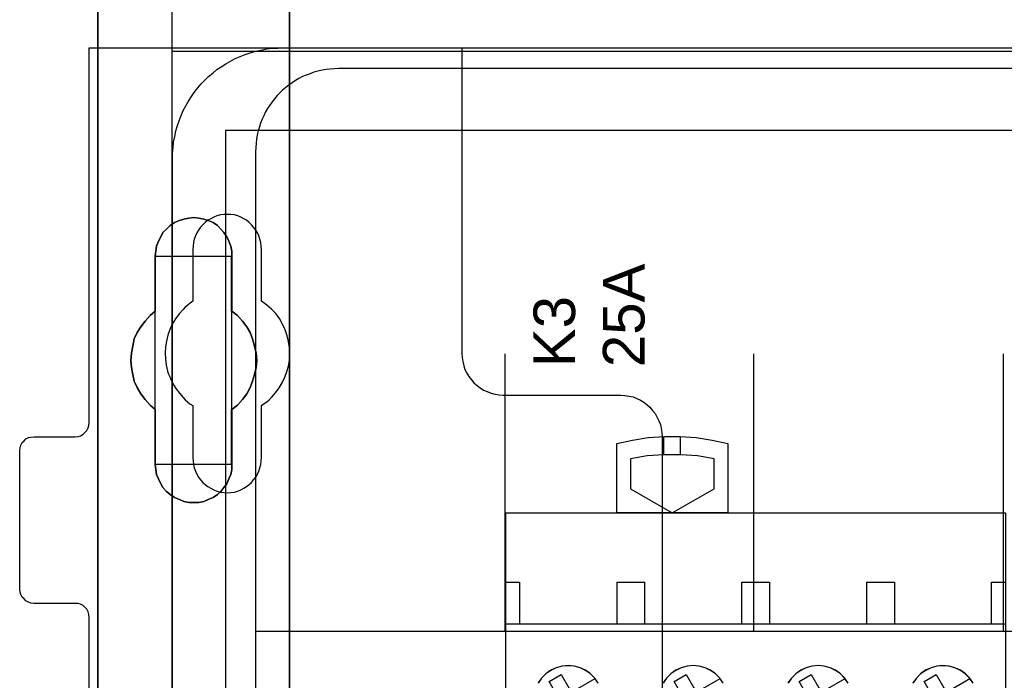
# Model space of a CAD drawing. Extents: x -558982 to 5119495, y -5290134 to 97908.
# Tile 49 of 256: x -474752 to -474043, y -24299 to -23824. Entities that reach past the tile are written whole.
import ezdxf

# ---------------------------------------------------------------- set-up
doc = ezdxf.new("R2010")
doc.units = 0
doc.header["$MEASUREMENT"] = 0
doc.layers.get('0').update_dxf_attribs({"color": 252})
for name, color, linetype in [('30', 7, 'Continuous'), ('45', 8, 'Continuous'), ('5', 7, 'Continuous'), ('50', 7, 'Continuous')]:
    doc.layers.add(name, color=color, linetype=linetype)
doc.styles.get("Standard").update_dxf_attribs({"font": 'arial.ttf', "bigfont": 'BIGFONT.SHX'})

# ---------------------------------------------------------------- blocks, each defined once
blk = doc.blocks.new('*U1072')
at = {"layer": '5', "color": 7}
for points in [[(512.441967, -420.09206), (512.441967, -743.189759)], [(498.624489, -498.747264), (498.624489, -420.09206)], [(512.442723, -743.189733), (512.442723, -420.09035), (512.391166, -418.960093), (512.288053, -418.035337), (512.184939, -417.624335), (512.081826, -417.367458), (511.978713, -417.161957), (511.875599, -417.110582), (510.328897, -416.853705), (510.328897, -416.853705), (500.687789, -416.853705), (499.192644, -417.110582), (499.089531, -417.161957), (498.986417, -417.367458), (498.883304, -417.624335), (498.780191, -418.035337), (498.62552, -418.960093), (498.62552, -420.09035), (498.62552, -498.745964), (498.62552, -523.251991), (498.62552, -648.761896)]]:
    blk.add_lwpolyline(points, dxfattribs=at)
for points in [[(498.62552, -420.092375), (498.62552, -498.747316), (498.62552, -420.092375)], [(512.440072, -743.18882), (512.440072, -420.092375), (512.440072, -743.18882)], [(504.141605, -448.090654), (504.502628, -447.936505), (504.812076, -447.833739), (505.173099, -447.782356), (505.534122, -447.730973), (505.895145, -447.782356), (506.256168, -447.833739), (506.565616, -447.936505), (506.926639, -448.090654), (507.236087, -448.296187), (507.493961, -448.553103), (507.70026, -448.810018), (507.906558, -449.118317), (508.061283, -449.426616), (508.216007, -449.786298), (508.267581, -450.14598), (508.267581, -450.505662), (508.267581, -454.462163), (508.680179, -454.770462), (509.041202, -455.181527), (509.35065, -455.592592), (509.608524, -456.003657), (509.763248, -456.466105), (509.917972, -456.979937), (510.021122, -457.493768), (510.072696, -458.007599), (510.021122, -458.521431), (509.917972, -459.035262), (509.763248, -459.49771), (509.608524, -459.960158), (509.35065, -460.422606), (509.041202, -460.833672), (508.680179, -461.244737), (508.267581, -461.553035), (508.267581, -465.509537), (508.267581, -465.869219), (508.216007, -466.2289), (508.061283, -466.537199), (507.906558, -466.896881), (507.70026, -467.153797), (507.493961, -467.462096), (507.236087, -467.667628), (506.926639, -467.873161), (506.565616, -468.02731), (506.256168, -468.18146), (505.895145, -468.232843), (505.534122, -468.232843), (505.173099, -468.232843), (504.812076, -468.18146), (504.502628, -468.02731), (504.141605, -467.873161), (503.832156, -467.667628), (503.574283, -467.462096), (503.316409, -467.153797), (503.161685, -466.896881), (503.006961, -466.537199), (502.852237, -466.2289), (502.800662, -465.869219), (502.749087, -465.509537), (502.749087, -461.553035), (502.388064, -461.244737), (502.027041, -460.833672), (501.717593, -460.422606), (501.459719, -459.960158), (501.253421, -459.49771), (501.150271, -459.035262), (501.047122, -458.521431), (500.995547, -458.007599), (501.047122, -457.493768), (501.150271, -456.979937), (501.253421, -456.466105), (501.459719, -456.003657), (501.717593, -455.592592), (502.027041, -455.181527), (502.388064, -454.770462), (502.749087, -454.462163), (502.749087, -450.505662), (502.800662, -450.14598), (502.852237, -449.786298), (503.006961, -449.426616), (503.161685, -449.118317), (503.316409, -448.810018), (503.574283, -448.553103), (503.832156, -448.296187), (504.141605, -448.090654)], [(506.926639, -448.090654), (506.565616, -447.936505), (506.256168, -447.833739), (505.895145, -447.782356), (505.534122, -447.730973), (505.173099, -447.782356), (504.812076, -447.833739), (504.502628, -447.936505), (504.141605, -448.090654), (503.832156, -448.296187), (503.574283, -448.553103), (503.316409, -448.810018), (503.161685, -449.118317), (503.006961, -449.426616), (502.852237, -449.786298), (502.800662, -450.14598), (502.749087, -450.505662), (502.749087, -454.462163), (502.388064, -454.770462), (502.027041, -455.181527), (501.717593, -455.592592), (501.459719, -456.003657), (501.253421, -456.466105), (501.150271, -456.979937), (501.047122, -457.493768), (500.995547, -458.007599), (501.047122, -458.521431), (501.150271, -459.035262), (501.253421, -459.49771), (501.459719, -459.960158), (501.717593, -460.422606), (502.027041, -460.833672), (502.388064, -461.244737), (502.749087, -461.553035), (502.749087, -465.509537), (502.800662, -465.869219), (502.852237, -466.2289), (503.006961, -466.537199), (503.161685, -466.896881), (503.316409, -467.153797), (503.574283, -467.462096), (503.832156, -467.667628), (504.141605, -467.873161), (504.502628, -468.02731), (504.812076, -468.18146), (505.173099, -468.232843), (505.534122, -468.232843), (505.895145, -468.232843), (506.256168, -468.18146), (506.565616, -468.02731), (506.926639, -467.873161), (507.236087, -467.667628), (507.493961, -467.462096), (507.70026, -467.153797), (507.906558, -466.896881), (508.061283, -466.537199), (508.216007, -466.2289), (508.267581, -465.869219), (508.267581, -465.509537), (508.267581, -461.553035), (508.680179, -461.244737), (509.041202, -460.833672), (509.35065, -460.422606), (509.608524, -459.960158), (509.763248, -459.49771), (509.917972, -459.035262), (510.021122, -458.521431), (510.072696, -458.007599), (510.021122, -457.493768), (509.917972, -456.979937), (509.763248, -456.466105), (509.608524, -456.003657), (509.35065, -455.592592), (509.041202, -455.181527), (508.680179, -454.770462), (508.267581, -454.462163), (508.267581, -450.505662), (508.267581, -450.14598), (508.216007, -449.786298), (508.061283, -449.426616), (507.906558, -449.118317), (507.70026, -448.810018), (507.493961, -448.553103), (507.236087, -448.296187), (506.926639, -448.090654)], [(506.926639, -448.090654), (506.565616, -447.936505), (506.256168, -447.833739), (505.895145, -447.782356), (505.534122, -447.730973), (505.173099, -447.782356), (504.812076, -447.833739), (504.502628, -447.936505), (504.141605, -448.090654), (503.832156, -448.296187), (503.574283, -448.553103), (503.316409, -448.810018), (503.161685, -449.118317), (503.006961, -449.426616), (502.852237, -449.786298), (502.800662, -450.14598), (502.749087, -450.505662), (502.749087, -454.462163), (502.388064, -454.770462), (502.027041, -455.181527), (501.717593, -455.592592), (501.459719, -456.003657), (501.253421, -456.466105), (501.150271, -456.979937), (501.047122, -457.493768), (500.995547, -458.007599), (501.047122, -458.521431), (501.150271, -459.035262), (501.253421, -459.49771), (501.459719, -459.960158), (501.717593, -460.422606), (502.027041, -460.833672), (502.388064, -461.244737), (502.749087, -461.553035), (502.749087, -465.509537), (502.800662, -465.869219), (502.852237, -466.2289), (503.006961, -466.537199), (503.161685, -466.896881), (503.316409, -467.153797), (503.574283, -467.462096), (503.832156, -467.667628), (504.141605, -467.873161), (504.502628, -468.02731), (504.812076, -468.18146), (505.173099, -468.232843), (505.534122, -468.232843), (505.895145, -468.232843), (506.256168, -468.18146), (506.565616, -468.02731), (506.926639, -467.873161), (507.236087, -467.667628), (507.493961, -467.462096), (507.70026, -467.153797), (507.906558, -466.896881), (508.061283, -466.537199), (508.216007, -466.2289), (508.267581, -465.869219), (508.267581, -465.509537), (508.267581, -461.553035), (508.680179, -461.244737), (509.041202, -460.833672), (509.35065, -460.422606), (509.608524, -459.960158), (509.763248, -459.49771), (509.917972, -459.035262), (510.021122, -458.521431), (510.072696, -458.007599), (510.021122, -457.493768), (509.917972, -456.979937), (509.763248, -456.466105), (509.608524, -456.003657), (509.35065, -455.592592), (509.041202, -455.181527), (508.680179, -454.770462), (508.267581, -454.462163), (508.267581, -450.505662), (508.267581, -450.14598), (508.216007, -449.786298), (508.061283, -449.426616), (507.906558, -449.118317), (507.70026, -448.810018), (507.493961, -448.553103), (507.236087, -448.296187), (506.926639, -448.090654)], [(508.26734, -450.508867), (508.26734, -450.14877), (508.215757, -449.788672), (508.061006, -449.428575), (507.906254, -449.11992), (507.69992, -448.811265), (507.493585, -448.554053), (507.235666, -448.29684), (506.926164, -448.09107), (506.565078, -447.936743), (506.255575, -447.833858), (505.894489, -447.782415), (505.533403, -447.730973), (505.172317, -447.782415), (504.811231, -447.833858), (504.501729, -447.936743), (504.140643, -448.09107), (503.83114, -448.29684), (503.573222, -448.554053), (503.315303, -448.811265), (503.160552, -449.11992), (503.005801, -449.428575), (502.85105, -449.788672), (502.799466, -450.14877), (502.747882, -450.508867), (508.26734, -450.508867)], [(502.747882, -450.506219), (502.747882, -454.462535), (502.747882, -450.506219)], [(508.264689, -454.462535), (508.264689, -450.506219), (508.264689, -454.462535)], [(502.750533, -454.459887), (502.389213, -454.768337), (502.027892, -455.179604), (501.718188, -455.590871), (501.460102, -456.002138), (501.253633, -456.464813), (501.150399, -456.978897), (501.047164, -457.492981), (500.995547, -458.007065), (501.047164, -458.521149), (501.150399, -459.035233), (501.253633, -459.497908), (501.460102, -459.960583), (501.718188, -460.423259), (502.027892, -460.834526), (502.389213, -461.245793), (502.750533, -461.554243), (502.750533, -454.459887)], [(508.264689, -461.554243), (508.677948, -461.245793), (509.03955, -460.834526), (509.349494, -460.423259), (509.60778, -459.960583), (509.762752, -459.497908), (509.917724, -459.035233), (510.021039, -458.521149), (510.072696, -458.007065), (510.021039, -457.492981), (509.917724, -456.978897), (509.762752, -456.464813), (509.60778, -456.002138), (509.349494, -455.590871), (509.03955, -455.179604), (508.677948, -454.768337), (508.264689, -454.459887), (508.264689, -461.554243)], [(502.747882, -461.551595), (502.747882, -465.507911), (502.747882, -461.551595)], [(508.264689, -465.507911), (508.264689, -461.551595), (508.264689, -465.507911)], [(502.747882, -465.507911), (502.799466, -465.867807), (502.85105, -466.227704), (503.005801, -466.536187), (503.160552, -466.896084), (503.315303, -467.153153), (503.573222, -467.461635), (503.83114, -467.667291), (504.140643, -467.872946), (504.501729, -468.027187), (504.811231, -468.181429), (505.172317, -468.232843), (505.533403, -468.232843), (505.894489, -468.232843), (506.255575, -468.181429), (506.565078, -468.027187), (506.926164, -467.872946), (507.235666, -467.667291), (507.493585, -467.461635), (507.69992, -467.153153), (507.906254, -466.896084), (508.061006, -466.536187), (508.215757, -466.227704), (508.26734, -465.867807), (508.26734, -465.507911), (502.747882, -465.507911)]]:
    blk.add_lwpolyline(points, close=True, dxfattribs=at)
at = {"layer": '50', "color": 7}
for points in [[(503.983265, -85.921426), (839.76091, -85.921426), (839.76091, -735.000783), (503.983265, -735.000783), (503.983265, -85.921426)], [(839.76091, -435.77199), (503.983265, -435.77199), (503.983265, -385.150219), (839.76091, -385.150219), (839.76091, -435.77199)], [(507.824617, -728.385739), (835.919558, -728.385739), (835.919558, -441.457538), (507.824617, -441.457538), (507.824617, -728.385739)]]:
    blk.add_lwpolyline(points, dxfattribs=at)
blk = doc.blocks.new('*U1092')
at = {"layer": '50', "color": 7}
for points in [[(503.999172, -502.523649), (503.999172, -443.506853), (503.999172, -443.086505), (504.041172, -442.687175), (504.083172, -442.287845), (504.167173, -441.888514), (504.251174, -441.489184), (504.356175, -441.110871), (504.482176, -440.753576), (504.629177, -440.375263), (504.776178, -440.017968), (504.96518, -439.68169), (505.154182, -439.345412), (505.364184, -439.009134), (505.574186, -438.71489), (505.826188, -438.39963), (506.07819, -438.105386), (506.330192, -437.832161), (506.603195, -437.579952), (506.897197, -437.327744), (507.1912, -437.075535), (507.506203, -436.865361), (507.842206, -436.655187), (508.178209, -436.466031), (508.514212, -436.276875), (508.871215, -436.129753), (509.228218, -435.982631), (509.606221, -435.856527), (509.984225, -435.75144), (510.383228, -435.667371), (510.782232, -435.583301), (511.181235, -435.541266), (511.580239, -435.520249), (512.000243, -435.499232), (832.001083, -435.499232)], [(827.968097, -436.990132), (515.970229, -436.990132), (515.676228, -437.01115), (515.361227, -437.032167), (515.067226, -437.074202), (514.773226, -437.116237), (514.479225, -437.179289), (514.185224, -437.263358), (513.912223, -437.368445), (513.639222, -437.473532), (513.366222, -437.578619), (513.114221, -437.725741), (512.86222, -437.851845), (512.63122, -438.019984), (512.379219, -438.188123), (512.169218, -438.356262), (511.938218, -438.545418), (511.728217, -438.755592), (511.539217, -438.944749), (511.350216, -439.17594), (511.182216, -439.407131), (511.014215, -439.638322), (510.846215, -439.869513), (510.699214, -440.121722), (510.573214, -440.394948), (510.468214, -440.647156), (510.342213, -440.920382), (510.258213, -441.193608), (510.174213, -441.487852), (510.111213, -441.782095), (510.048212, -442.076338), (510.027212, -442.370582), (510.006212, -442.685842), (509.985212, -443.001103), (509.985212, -577.995737)], [(827.968097, -436.990132), (515.970229, -436.990132), (515.676228, -437.011151), (515.361227, -437.03217), (515.067226, -437.074208), (514.773226, -437.116246), (514.479225, -437.179302), (514.185224, -437.263378), (513.912223, -437.368472), (513.639222, -437.473567), (513.366222, -437.578661), (513.114221, -437.725794), (512.86222, -437.851907), (512.63122, -438.020058), (512.379219, -438.188209), (512.169218, -438.35636), (511.938218, -438.54553), (511.728217, -438.755719), (511.539217, -438.944889), (511.350216, -439.176097), (511.182216, -439.407305), (511.014215, -439.638513), (510.846215, -439.869721), (510.699214, -440.121948), (510.573214, -440.395193), (510.468214, -440.64742), (510.342213, -440.920665), (510.258213, -441.193911), (510.174213, -441.488176), (510.111213, -441.78244), (510.048212, -442.076705), (510.027212, -442.370969), (510.006212, -442.686253), (509.985212, -443.001536), (509.985212, -477.51456), (834.016113, -477.51456)], [(827.968097, -436.990132), (515.970229, -436.990132), (515.676228, -437.011151), (515.361227, -437.03217), (515.067226, -437.074208), (514.773226, -437.116246), (514.479225, -437.179302), (514.185224, -437.263378), (513.912223, -437.368472), (513.639222, -437.473567), (513.366222, -437.578661), (513.114221, -437.725794), (512.86222, -437.851907), (512.63122, -438.020058), (512.379219, -438.188209), (512.169218, -438.35636), (511.938218, -438.54553), (511.728217, -438.755719), (511.539217, -438.944889), (511.350216, -439.176097), (511.182216, -439.407305), (511.014215, -439.638513), (510.846215, -439.869721), (510.699214, -440.121948), (510.573214, -440.395193), (510.468214, -440.64742), (510.342213, -440.920665), (510.258213, -441.193911), (510.174213, -441.488176), (510.111213, -441.78244), (510.048212, -442.076705), (510.027212, -442.370969), (510.006212, -442.686253), (509.985212, -443.001536), (509.985212, -477.51456), (834.016113, -477.51456)], [(527.95924, -477.55693), (527.95924, -457.544965)], [(545.872295, -477.55693), (545.872295, -457.544965)], [(563.848974, -477.55693), (563.848974, -457.544965)]]:
    blk.add_lwpolyline(points, dxfattribs=at)
blk = doc.blocks.new('*U1093')
at = {"layer": '30', "color": 7}
for points in [[(498.012275, -544.482416), (498.012275, -476.517071), (497.989898, -476.314459), (497.92277, -476.111846), (497.833266, -475.931746), (497.699009, -475.774158), (497.564752, -475.661595), (497.385743, -475.571545), (497.206734, -475.52652), (497.005349, -475.504007), (494.006947, -475.504007), (494.006947, -475.504007), (493.805562, -475.481495), (493.626552, -475.413957), (493.447543, -475.323907), (493.313287, -475.188832), (493.17903, -475.053757), (493.089525, -474.873656), (493.022397, -474.693556), (493.000021, -474.490943), (493.000021, -464.540403), (493.022397, -464.315277), (493.089525, -464.112664), (493.17903, -463.932564), (493.313287, -463.797489), (493.447543, -463.662414), (493.626552, -463.572364), (493.805562, -463.527338), (494.006947, -463.504826), (497.005349, -463.504826), (497.206734, -463.482313), (497.385743, -463.437288), (497.564752, -463.324726), (497.699009, -463.212163), (497.833266, -463.054575), (497.92277, -462.874475), (497.989898, -462.694375), (498.012275, -462.491762), (498.012275, -435.499232), (524.841258, -435.499232), (524.841258, -457.516491), (524.863635, -457.809154), (524.908387, -458.101817), (524.975515, -458.39448), (525.06502, -458.664631), (525.199277, -458.934781), (525.35591, -459.182419), (525.534919, -459.407544), (525.713928, -459.63267), (525.937689, -459.81277), (526.16145, -459.99287), (526.407588, -460.150458), (526.676101, -460.263021), (526.944615, -460.375583), (527.213129, -460.443121), (527.526394, -460.488146), (527.817284, -460.510659), (536.297839, -460.510659), (536.588729, -460.533171), (536.879618, -460.578196), (537.170508, -460.645734), (537.439022, -460.758297), (537.707535, -460.870859), (537.953673, -461.028447), (538.177434, -461.208547), (538.378819, -461.388648), (538.580204, -461.613773), (538.759213, -461.838898), (538.89347, -462.086536), (539.027727, -462.356687), (539.139608, -462.626837), (539.206736, -462.9195), (539.251488, -463.212163), (539.273865, -463.504826), (539.273865, -557.494662)], [(494.006947, -475.504007), (493.805562, -475.481495), (493.626552, -475.413957), (493.447543, -475.323907), (493.313287, -475.188832), (493.17903, -475.053757), (493.089525, -474.873656), (493.022397, -474.693556), (493.000021, -474.490943), (493.000021, -464.540403), (493.022397, -464.315277), (493.089525, -464.112664), (493.17903, -463.932564), (493.313287, -463.797489), (493.447543, -463.662414), (493.626552, -463.572364), (493.805562, -463.527338), (494.006947, -463.504826), (497.005349, -463.504826), (497.206734, -463.482313), (497.385743, -463.437288), (497.564752, -463.324726), (497.699009, -463.212163), (497.833266, -463.054575), (497.92277, -462.874475), (497.989898, -462.694375), (498.012275, -462.491762), (498.012275, -435.499232), (524.841258, -435.499232), (524.841258, -457.516491), (524.863635, -457.809154), (524.908387, -458.101817), (524.975515, -458.39448), (525.06502, -458.664631), (525.199277, -458.934781), (525.35591, -459.182419), (525.534919, -459.407544), (525.713928, -459.63267), (525.937689, -459.81277), (526.16145, -459.99287), (526.407588, -460.150458), (526.676101, -460.263021), (526.944615, -460.375583), (527.213129, -460.443121), (527.526394, -460.488146), (527.817284, -460.510659), (536.297839, -460.510659), (536.588729, -460.533171), (536.879618, -460.578196), (537.170508, -460.645734), (537.439022, -460.758297), (537.707535, -460.870859), (537.953673, -461.028447), (538.177434, -461.208547), (538.378819, -461.388648), (538.580204, -461.613773), (538.759213, -461.838898), (538.89347, -462.086536), (539.027727, -462.356687), (539.139608, -462.626837), (539.206736, -462.9195), (539.251488, -463.212163), (539.273865, -463.504826), (539.273865, -557.494662)], [(498.012275, -544.482416), (498.012275, -476.517071), (497.989898, -476.314459), (497.92277, -476.111846), (497.833266, -475.931746), (497.699009, -475.774158), (497.564752, -475.661595), (497.385743, -475.571545), (497.206734, -475.52652), (497.005349, -475.504007), (494.006947, -475.504007)], [(510.408935, -465.014691), (510.408935, -461.254668), (510.610341, -461.119577), (510.789369, -460.984486), (510.968396, -460.849396), (511.125046, -460.69179), (511.415965, -460.354063), (511.684507, -459.993822), (511.908291, -459.63358), (512.087319, -459.228308), (512.243968, -458.823036), (512.35586, -458.417764), (512.422996, -457.989977), (512.445374, -457.539675), (512.422996, -457.111888), (512.35586, -456.661586), (512.266347, -456.233799), (512.109697, -455.806012), (511.93067, -455.40074), (511.706885, -454.995468), (511.438344, -454.635226), (511.125046, -454.320014), (510.968396, -454.184924), (510.789369, -454.027318), (510.610341, -453.892227), (510.408935, -453.757137), (510.408935, -450.019629), (510.386557, -449.771963), (510.364178, -449.524296), (510.297043, -449.27663), (510.229907, -449.051479), (510.118015, -448.826328), (510.006123, -448.623692), (509.849474, -448.421056), (509.692825, -448.240935), (509.536176, -448.083329), (509.334769, -447.925724), (509.133363, -447.813148), (508.931957, -447.700573), (508.708173, -447.610512), (508.46201, -447.542967), (508.215847, -447.497937), (507.969684, -447.497937), (507.701143, -447.497937), (507.45498, -447.542967), (507.208817, -447.610512), (506.985032, -447.700573), (506.761248, -447.813148), (506.559842, -447.925724), (506.358435, -448.083329), (506.179408, -448.240935), (506.022759, -448.421056), (505.888488, -448.623692), (505.754217, -448.826328), (505.664703, -449.051479), (505.57519, -449.27663), (505.508054, -449.524296), (505.485676, -449.771963), (505.463297, -450.019629), (505.463297, -453.757137), (505.28427, -453.892227), (505.105242, -454.027318), (504.926215, -454.184924), (504.769565, -454.342529), (504.478646, -454.657741), (504.210104, -455.017983), (503.98632, -455.40074), (503.807292, -455.783496), (503.673021, -456.188768), (503.561129, -456.616555), (503.493994, -457.044342), (503.471615, -457.47213), (503.493994, -457.922432), (503.538751, -458.350219), (503.605886, -458.57537), (503.650643, -458.778006), (503.717778, -459.003157), (503.807292, -459.205793), (503.896806, -459.430944), (504.008698, -459.63358), (504.12059, -459.836216), (504.254861, -460.038852), (504.501024, -460.376578), (504.769565, -460.69179), (504.926215, -460.849396), (505.082864, -460.984486), (505.261891, -461.142092), (505.463297, -461.254668), (505.463297, -465.014691), (505.485676, -465.262357), (505.508054, -465.510023), (505.57519, -465.757689), (505.664703, -465.98284), (505.754217, -466.207991), (505.888488, -466.410627), (506.022759, -466.613263), (506.179408, -466.793384), (506.358435, -466.95099), (506.559842, -467.086081), (506.761248, -467.221171), (506.985032, -467.333747), (507.208817, -467.423807), (507.45498, -467.491353), (507.701143, -467.513868), (507.969684, -467.536383), (508.215847, -467.513868), (508.46201, -467.491353), (508.708173, -467.423807), (508.931957, -467.333747), (509.133363, -467.221171), (509.334769, -467.086081), (509.536176, -466.95099), (509.692825, -466.793384), (509.849474, -466.613263), (510.006123, -466.410627), (510.118015, -466.207991), (510.229907, -465.98284), (510.297043, -465.757689), (510.364178, -465.510023), (510.386557, -465.262357), (510.408935, -465.014691)]]:
    blk.add_lwpolyline(points, dxfattribs=at)
blk = doc.blocks.new('*U1094')
at = {"layer": '45', "color": 7}
for points in [[(535.994532, -468.998154), (535.994532, -463.990004), (535.994532, -463.990004), (537.1248, -463.74399), (538.272637, -463.574123), (539.42633, -463.497975), (540.574167, -463.497975), (541.72786, -463.574123), (542.875697, -463.74399), (544.005965, -463.990004), (544.005965, -463.990004), (544.005965, -468.998154), (535.994532, -468.998154)], [(543.006524, -465.088103), (541.811046, -464.894653), (540.603848, -464.800858), (539.390789, -464.800858), (538.189451, -464.894653), (536.993973, -465.088103), (536.993973, -465.088103), (536.993973, -467.262959), (536.993973, -467.262959), (539.994388, -468.998154), (539.994388, -468.998154), (543.006524, -467.262959), (543.006524, -467.262959), (543.006524, -465.088103), (543.006524, -465.088103)], [(545.996621, -468.984913), (564.000083, -468.984913), (564.000083, -468.984913), (564.000083, -552.014574), (564.000083, -552.014574), (545.996621, -552.014574), (545.996621, -552.014574), (527.999006, -552.014574), (527.999006, -552.014574), (527.999006, -468.984913), (527.999006, -468.984913), (545.996621, -468.984913), (545.996621, -468.984913)], [(545.996622, -468.99021), (563.994781, -468.99021), (563.994781, -552.009278), (545.996622, -552.009278), (528.004308, -552.009278), (528.004308, -468.99021), (545.996622, -468.99021)], [(531.143135, -481.13376), (532.003168, -480.636712), (532.558972, -481.589874), (533.032867, -481.72437), (533.436556, -482.414389), (533.313694, -482.893893), (533.857797, -483.847055), (532.991913, -484.344103), (532.447811, -483.396789), (531.962214, -483.268141), (531.564376, -482.578122), (531.693088, -482.09277), (531.143135, -481.13376)], [(540.140753, -481.13376), (541.006462, -480.636712), (541.556304, -481.589874), (542.035954, -481.72437), (542.433712, -482.414389), (542.310875, -482.893893), (542.860717, -483.847055), (541.995008, -484.344103), (541.445166, -483.396789), (540.959667, -483.268141), (540.561909, -482.578122), (540.690596, -482.09277), (540.140753, -481.13376)], [(549.135721, -481.13376), (550.001429, -480.636712), (550.557121, -481.589874), (551.030921, -481.72437), (551.428679, -482.414389), (551.305842, -482.893893), (551.855684, -483.847055), (550.989975, -484.344103), (550.445983, -483.396789), (549.960484, -483.268141), (549.562726, -482.572274), (549.691412, -482.09277), (549.135721, -481.13376)], [(558.13599, -481.13376), (559.001699, -480.636712), (559.551541, -481.589874), (560.03119, -481.72437), (560.428948, -482.414389), (560.306111, -482.893893), (560.855953, -483.847055), (559.990245, -484.344103), (559.440403, -483.396789), (558.954904, -483.268141), (558.557146, -482.578122), (558.685832, -482.09277), (558.13599, -481.13376)]]:
    blk.add_lwpolyline(points, close=True, dxfattribs=at)
for points in [[(539.39051, -464.814099), (539.39051, -463.497975)], [(540.596732, -464.814099), (540.596732, -463.497975)], [(527.999006, -473.987243), (529.0064, -473.987243)], [(528.993145, -473.987243), (528.993145, -477.006118)], [(535.994532, -473.987243), (538.00932, -473.987243)], [(535.994532, -473.987243), (535.994532, -477.006118)], [(537.996065, -473.987243), (537.996065, -477.006118)], [(544.997453, -477.006118), (544.997453, -473.987243)], [(544.997453, -473.987243), (546.004846, -473.987243)], [(545.991591, -473.987243), (547.004287, -473.987243)], [(546.991032, -473.987243), (546.991032, -477.006118)], [(553.99242, -473.987243), (556.004556, -473.987243)], [(553.99242, -473.987243), (553.99242, -477.006118)], [(555.991301, -473.987243), (555.991301, -477.006118)], [(562.99534, -477.006118), (562.99534, -473.987243)], [(562.99534, -473.987243), (564.000083, -473.987243)], [(527.999006, -476.990229), (546.004846, -476.990229)], [(545.991591, -476.990229), (564.000083, -476.990229)], [(534.668494, -481.244078), (534.422393, -480.880912), (534.111838, -480.57632), (533.754406, -480.324446), (533.361818, -480.142863), (532.928212, -480.025712), (532.500466, -479.990567), (532.061001, -480.025712), (531.644974, -480.137005), (531.246526, -480.324446), (530.889094, -480.570463), (530.578539, -480.880912), (530.332438, -481.238221)], [(534.66391, -481.24672), (534.41833, -480.884322), (534.108431, -480.580376), (533.751755, -480.329036), (533.359996, -480.147837), (532.927308, -480.030934), (532.500466, -479.995863), (532.06193, -480.030934), (531.646783, -480.141992), (531.249177, -480.329036), (530.892501, -480.574531), (530.582602, -480.884322), (530.337022, -481.240875)], [(543.666074, -481.242516), (543.419946, -480.879198), (543.115217, -480.57448), (542.751885, -480.322501), (542.359253, -480.140842), (541.931459, -480.023643), (541.497805, -479.982623), (541.064151, -480.023643), (540.642218, -480.134982), (540.249586, -480.322501), (539.886254, -480.56862), (539.581524, -480.879198), (539.329536, -481.236656)], [(543.661491, -481.245149), (543.415884, -480.882599), (543.1118, -480.578525), (542.749237, -480.327079), (542.357436, -480.145804), (541.930547, -480.028852), (541.497811, -479.987919), (541.065075, -480.028852), (540.644035, -480.139956), (540.252233, -480.327079), (539.889671, -480.572677), (539.585586, -480.882599), (539.334131, -481.239301)], [(552.660522, -481.242516), (552.414421, -480.879198), (552.109725, -480.56862), (551.752294, -480.322501), (551.359705, -480.140842), (550.926099, -480.023643), (550.492494, -479.982623), (550.058888, -480.023643), (549.637002, -480.134982), (549.244413, -480.322501), (548.886982, -480.56862), (548.576426, -480.879198), (548.330326, -481.236656)], [(552.65595, -481.245149), (552.41037, -480.882599), (552.106319, -480.572677), (551.749643, -480.327079), (551.357884, -480.145804), (550.925195, -480.028852), (550.492506, -479.987919), (550.059817, -480.028852), (549.638823, -480.139956), (549.247064, -480.327079), (548.890388, -480.572677), (548.58049, -480.882599), (548.334909, -481.239301)], [(561.66131, -481.244078), (561.415183, -480.880912), (561.104593, -480.57632), (560.747121, -480.324446), (560.354489, -480.142863), (559.926695, -480.025712), (559.493042, -479.990567), (559.059388, -480.025712), (558.637454, -480.137005), (558.244822, -480.324446), (557.88149, -480.570463), (557.576761, -480.880912), (557.324773, -481.238221)], [(561.656728, -481.24672), (561.411121, -480.884322), (561.101188, -480.580376), (560.744473, -480.329036), (560.352672, -480.147837), (559.925784, -480.030934), (559.493048, -479.995863), (559.060312, -480.030934), (558.639271, -480.141992), (558.24747, -480.329036), (557.884907, -480.574531), (557.580823, -480.884322), (557.329368, -481.240875)], [(531.137833, -481.129884), (532.001226, -480.631416), (532.001226, -480.631416), (532.5592, -481.587301)], [(540.1328, -481.129884), (541.002728, -480.631416), (541.002728, -480.631416), (541.55525, -481.587301)], [(549.130419, -481.129884), (549.999502, -480.631416), (549.999502, -480.631416), (550.55736, -481.587301)], [(558.130688, -481.129884), (558.999772, -480.631416), (558.999772, -480.631416), (559.551757, -481.587301)], [(533.025371, -481.733041), (534.443676, -480.912119)], [(542.028292, -481.733041), (543.438643, -480.912119)], [(551.023259, -481.733041), (552.438912, -480.912119)], [(560.026179, -481.733041), (561.43653, -480.912119)]]:
    blk.add_lwpolyline(points, dxfattribs=at)

msp = doc.modelspace()

# ---------------------------------------------------------------- block references
at = {"xscale": 10, "yscale": 10, "zscale": 10}
for name in ['*U1072', '*U1093', '*U1092']:
    msp.add_blockref(name, (-479682.25, -19489.05), dxfattribs=at)
ref = msp.add_blockref('*U1094', (-479682.25, -19489.05), dxfattribs=dict(xscale=10, yscale=10, zscale=10))
ref.add_attrib('Oznaczenie', 'K3', (-474352.25, -24074.05), dxfattribs={"height": 30, "rotation": 90, "flags": 2})
ref.add_attrib('Pr¹d znamionowy', '25A', (-474302.25, -24074.05), dxfattribs={"height": 30, "rotation": 90, "flags": 2})

doc.saveas('drawing.dxf')
